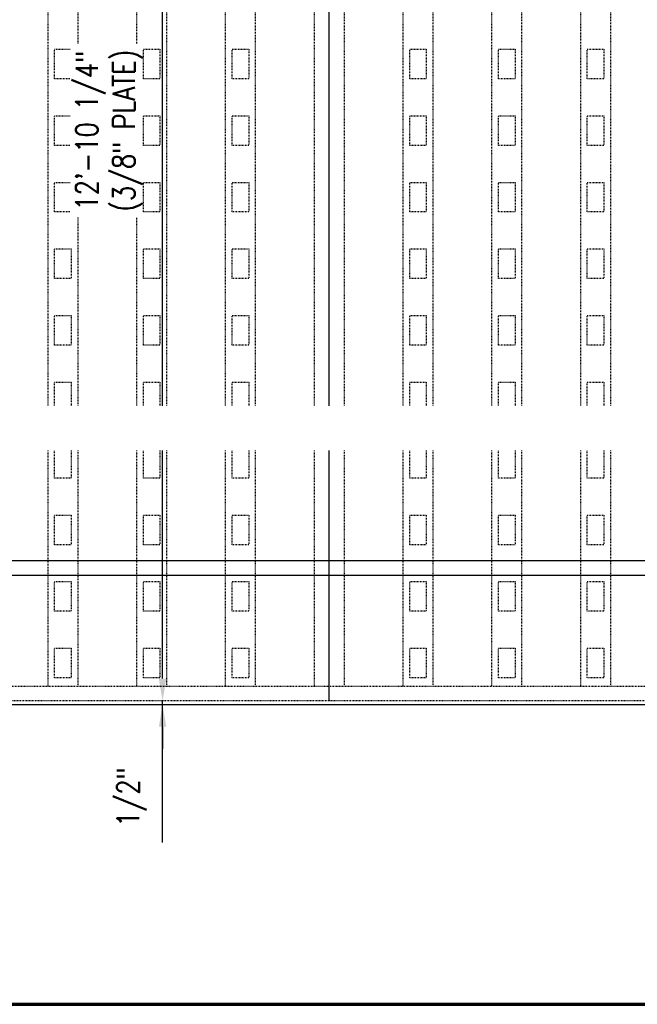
# Model space of a CAD drawing. Header units: inches. Extents: x 42 to 2941, y 45 to 289.
# Tile 6 of 21: x 938 to 1021, y 53 to 186. Entities that reach past the tile are written whole.
import ezdxf
from ezdxf import colors
from ezdxf.entities.mleader import LeaderData, LeaderLine
from ezdxf.enums import TextEntityAlignment as Align
from ezdxf.math import Vec2, Vec3

# ---------------------------------------------------------------- set-up
doc = ezdxf.new("R2010")
doc.units = ezdxf.units.IN
doc.header["$MEASUREMENT"] = 0
doc.linetypes.add('Hidden 3_32_', pattern=[0.140625, 0.09375, -0.046875])
for name, color, linetype in [('A-DETL', 3, 'Continuous'), ('A-DETL-HDLN', 1, 'Hidden 3_32_'), ('A-DETL-THIN', 2, 'Continuous'), ('G-ANNO-TEXT', 2, 'Continuous'), ('S-ANNO-DIMS', 1, 'Continuous'), ('S-ANNO-SYMB', 2, 'Continuous')]:
    doc.layers.add(name, color=color, linetype=linetype)
doc.styles.add('Annotative', font='romans.shx', dxfattribs={"width": 0.8, "height": 0.125})
doc.styles.add('Arial', font='romans.shx', dxfattribs={"width": 0.8})
doc.dimstyles.new('Annotative', dxfattribs={"dimscale": 0, "dimtxt": 0.125, "dimasz": 0.125, "dimexe": 0.18, "dimexo": 0.0625, "dimgap": 0.09, "dimtad": 1, "dimdec": 3, "dimzin": 3, "dimdsep": 46, "dimlunit": 4, "dimtxsty": 'Annotative', "dimcen": 0.09, "dimclrt": 2, "dimazin": 2, "dimtfac": 1, "dimtdec": 3, "dimtmove": 1, "dimatfit": 3, "dimfxl": 1, "dimtfill": 1, "dimfrac": 2, "dimtolj": 1, "dimtzin": 0, "dimarcsym": 0})

# ---------------------------------------------------------------- blocks, each defined once
blk = doc.blocks.new('*D39')
at = {"layer": 'Defpoints', "color": 0, "transparency": 16777216}
for p in [(957.12, 247.9), (957.12, 247.9), (943.52, 93.65)]:
    blk.add_point(p, dxfattribs=at)
at = {"layer": 'S-ANNO-DIMS', "color": 0, "lineweight": -2, "transparency": 16777216}
blk.add_line((957.12, 96.65), (957.12, 244.9), dxfattribs=at)
at = {"layer": 'S-ANNO-DIMS', "color": 0, "transparency": 16777216}
for points in [[(956.62, 244.9), (957.62, 244.9), (957.12, 247.9)], [(956.62, 96.65), (957.62, 96.65), (957.12, 93.65)]]:
    blk.add_solid(points, dxfattribs=at)
at = {"layer": 'S-ANNO-DIMS', "color": 2, "lineweight": -3, "transparency": 16777216, "insert": (949.89, 170.77), "char_height": 3, "attachment_point": 5, "rotation": 90, "style": 'Annotative', "bg_fill": 3, "box_fill_scale": 1.25, "bg_fill_color": 256, "bg_fill_true_color": 13158600, "bg_fill_transparency": 0}
blk.add_mtext('\\A1;12\'-10 1/4"\\P(3/8" PLATE)', dxfattribs=at)
blk = doc.blocks.new('*D38')
at = {"layer": 'Defpoints', "color": 0, "transparency": 16777216}
for p in [(943.52, 93.65), (957.12, 93.65), (943.52, 93.15)]:
    blk.add_point(p, dxfattribs=at)
at = {"layer": 'S-ANNO-DIMS', "color": 0, "lineweight": -2, "transparency": 16777216}
for p, q in [((957.12, 96.65), (957.12, 99.65)), ((957.12, 93.15), (957.12, 93.65)), ((957.12, 93.15), (957.12, 93.65)), ((957.12, 74.48), (957.12, 93.15)), ((957.12, 90.15), (957.12, 87.15))]:
    blk.add_line(p, q, dxfattribs=at)
at = {"layer": 'S-ANNO-DIMS', "color": 0, "transparency": 16777216}
for points in [[(956.62, 96.65), (957.62, 96.65), (957.12, 93.65)], [(956.62, 90.15), (957.62, 90.15), (957.12, 93.15)]]:
    blk.add_solid(points, dxfattribs=at)
at = {"layer": 'S-ANNO-DIMS', "color": 2, "lineweight": -3, "transparency": 16777216, "insert": (950.96, 76.64), "char_height": 3, "attachment_point": 1, "rotation": 90, "line_spacing_factor": 0.983083, "style": 'Annotative', "bg_fill": 3, "box_fill_scale": 1.25, "bg_fill_color": 256, "bg_fill_true_color": 13158600, "bg_fill_transparency": 0}
blk.add_mtext('\\A1;1/2"', dxfattribs=at)
blk = doc.blocks.new('*U4')
at = {"linetype": 'Continuous', "lineweight": 70}
blk.add_line((1.125, 0.625), (21.5, 0.625), dxfattribs=at)
at = {"style": 'Arial'}
blk.add_attdef('DRAWING_AREA_TITLE', text='', height=0.1875, dxfattribs=at).set_placement((1.3743, 0.6339), align=Align.BOTTOM_LEFT)
blk.add_attdef('X#', text='', height=0.1875, dxfattribs=at).set_placement((0.8125, 0.625), align=Align.MIDDLE_CENTER)
blk.add_attdef('SCALE:', text='', height=0.0938, dxfattribs=at).set_placement((1.3743, 0.5606), align=Align.TOP_LEFT)

msp = doc.modelspace()

# ---------------------------------------------------------------- linework, layer by layer
at = {"layer": 'A-DETL', "lineweight": -3}
for p, q in [((979.58415, 247.89866), (979.58415, 93.64866)), ((715.58415, 112.64866), (1087.58415, 112.64866)), ((715.58415, 110.64866), (1087.58415, 110.64866)), ((739.58415, 93.14866), (1063.58415, 93.14866))]:
    msp.add_line(p, q, dxfattribs=at)
at = {"layer": 'A-DETL-HDLN', "lineweight": -3}
for p, q in [((941.64665, 95.64866), (941.64665, 245.89866)), ((945.64665, 245.89866), (945.64665, 95.64866)), ((953.64665, 95.64866), (953.64665, 245.89866)), ((957.64665, 245.89866), (957.64665, 95.64866)), ((965.64665, 95.64866), (965.64665, 245.89866)), ((969.64665, 245.89866), (969.64665, 95.64866)), ((977.64665, 95.64866), (977.64665, 245.89866)), ((981.64665, 245.89866), (981.64665, 95.64866)), ((989.64665, 95.64866), (989.64665, 245.89866)), ((993.64665, 245.89866), (993.64665, 95.64866)), ((1001.64665, 95.64866), (1001.64665, 245.89866)), ((1005.64665, 245.89866), (1005.64665, 95.64866)), ((1013.64665, 95.64866), (1013.64665, 245.89866)), ((1017.64665, 245.89866), (1017.64665, 95.64866)), ((942.52165, 181.7719), (944.77165, 181.7719)), ((942.52165, 177.7719), (942.52165, 181.7719)), ((944.77165, 181.7719), (944.77165, 177.7719)), ((966.52165, 181.7719), (968.77165, 181.7719)), ((966.52165, 177.7719), (966.52165, 181.7719)), ((968.77165, 181.7719), (968.77165, 177.7719)), ((990.52165, 181.7719), (992.77165, 181.7719)), ((990.52165, 177.7719), (990.52165, 181.7719)), ((992.77165, 181.7719), (992.77165, 177.7719)), ((1002.52165, 181.7719), (1004.77165, 181.7719)), ((1002.52165, 177.7719), (1002.52165, 181.7719)), ((1004.77165, 181.7719), (1004.77165, 177.7719)), ((1014.52165, 181.7719), (1016.77165, 181.7719)), ((1014.52165, 177.7719), (1014.52165, 181.7719)), ((1016.77165, 181.7719), (1016.77165, 177.7719)), ((944.77165, 177.7719), (942.52165, 177.7719)), ((968.77165, 177.7719), (966.52165, 177.7719)), ((992.77165, 177.7719), (990.52165, 177.7719)), ((1004.77165, 177.7719), (1002.52165, 177.7719)), ((1016.77165, 177.7719), (1014.52165, 177.7719)), ((942.52165, 172.7719), (944.77165, 172.7719)), ((942.52165, 168.7719), (942.52165, 172.7719)), ((944.77165, 172.7719), (944.77165, 168.7719)), ((966.52165, 172.7719), (968.77165, 172.7719)), ((966.52165, 168.7719), (966.52165, 172.7719)), ((968.77165, 172.7719), (968.77165, 168.7719)), ((990.52165, 172.7719), (992.77165, 172.7719)), ((990.52165, 168.7719), (990.52165, 172.7719)), ((992.77165, 172.7719), (992.77165, 168.7719)), ((1002.52165, 172.7719), (1004.77165, 172.7719)), ((1002.52165, 168.7719), (1002.52165, 172.7719)), ((1004.77165, 172.7719), (1004.77165, 168.7719)), ((1014.52165, 172.7719), (1016.77165, 172.7719)), ((1014.52165, 168.7719), (1014.52165, 172.7719)), ((1016.77165, 172.7719), (1016.77165, 168.7719)), ((944.77165, 168.7719), (942.52165, 168.7719)), ((968.77165, 168.7719), (966.52165, 168.7719)), ((992.77165, 168.7719), (990.52165, 168.7719)), ((1004.77165, 168.7719), (1002.52165, 168.7719)), ((1016.77165, 168.7719), (1014.52165, 168.7719)), ((942.52165, 163.7719), (944.77165, 163.7719)), ((942.52165, 159.7719), (942.52165, 163.7719)), ((944.77165, 163.7719), (944.77165, 159.7719)), ((966.52165, 163.7719), (968.77165, 163.7719)), ((966.52165, 159.7719), (966.52165, 163.7719)), ((968.77165, 163.7719), (968.77165, 159.7719)), ((990.52165, 163.7719), (992.77165, 163.7719)), ((990.52165, 159.7719), (990.52165, 163.7719)), ((992.77165, 163.7719), (992.77165, 159.7719)), ((1002.52165, 163.7719), (1004.77165, 163.7719)), ((1002.52165, 159.7719), (1002.52165, 163.7719)), ((1004.77165, 163.7719), (1004.77165, 159.7719)), ((1014.52165, 163.7719), (1016.77165, 163.7719)), ((1014.52165, 159.7719), (1014.52165, 163.7719)), ((1016.77165, 163.7719), (1016.77165, 159.7719)), ((944.77165, 159.7719), (942.52165, 159.7719)), ((968.77165, 159.7719), (966.52165, 159.7719)), ((992.77165, 159.7719), (990.52165, 159.7719)), ((1004.77165, 159.7719), (1002.52165, 159.7719)), ((1016.77165, 159.7719), (1014.52165, 159.7719)), ((942.52165, 154.7719), (944.77165, 154.7719)), ((942.52165, 150.7719), (942.52165, 154.7719)), ((944.77165, 154.7719), (944.77165, 150.7719)), ((966.52165, 154.7719), (968.77165, 154.7719)), ((966.52165, 150.7719), (966.52165, 154.7719)), ((968.77165, 154.7719), (968.77165, 150.7719)), ((990.52165, 154.7719), (992.77165, 154.7719)), ((990.52165, 150.7719), (990.52165, 154.7719)), ((992.77165, 154.7719), (992.77165, 150.7719)), ((1002.52165, 154.7719), (1004.77165, 154.7719)), ((1002.52165, 150.7719), (1002.52165, 154.7719)), ((1004.77165, 154.7719), (1004.77165, 150.7719)), ((1014.52165, 154.7719), (1016.77165, 154.7719)), ((1014.52165, 150.7719), (1014.52165, 154.7719)), ((1016.77165, 154.7719), (1016.77165, 150.7719)), ((944.77165, 150.7719), (942.52165, 150.7719)), ((968.77165, 150.7719), (966.52165, 150.7719)), ((992.77165, 150.7719), (990.52165, 150.7719)), ((1004.77165, 150.7719), (1002.52165, 150.7719)), ((1016.77165, 150.7719), (1014.52165, 150.7719)), ((942.52165, 145.7719), (944.77165, 145.7719)), ((942.52165, 141.7719), (942.52165, 145.7719)), ((944.77165, 145.7719), (944.77165, 141.7719)), ((954.52165, 145.7719), (956.77165, 145.7719)), ((954.52165, 141.7719), (954.52165, 145.7719)), ((956.77165, 145.7719), (956.77165, 141.7719)), ((966.52165, 145.7719), (968.77165, 145.7719)), ((966.52165, 141.7719), (966.52165, 145.7719)), ((968.77165, 145.7719), (968.77165, 141.7719)), ((990.52165, 145.7719), (992.77165, 145.7719)), ((990.52165, 141.7719), (990.52165, 145.7719)), ((992.77165, 145.7719), (992.77165, 141.7719)), ((1002.52165, 145.7719), (1004.77165, 145.7719)), ((1002.52165, 141.7719), (1002.52165, 145.7719)), ((1004.77165, 145.7719), (1004.77165, 141.7719)), ((1014.52165, 145.7719), (1016.77165, 145.7719)), ((1014.52165, 141.7719), (1014.52165, 145.7719)), ((1016.77165, 145.7719), (1016.77165, 141.7719)), ((944.77165, 141.7719), (942.52165, 141.7719)), ((956.77165, 141.7719), (954.52165, 141.7719)), ((968.77165, 141.7719), (966.52165, 141.7719)), ((992.77165, 141.7719), (990.52165, 141.7719)), ((1004.77165, 141.7719), (1002.52165, 141.7719)), ((1016.77165, 141.7719), (1014.52165, 141.7719)), ((942.52165, 136.7719), (944.77165, 136.7719)), ((942.52165, 132.7719), (942.52165, 136.7719)), ((944.77165, 136.7719), (944.77165, 132.7719)), ((954.52165, 136.7719), (956.77165, 136.7719)), ((954.52165, 132.7719), (954.52165, 136.7719)), ((956.77165, 136.7719), (956.77165, 132.7719)), ((966.52165, 136.7719), (968.77165, 136.7719)), ((966.52165, 132.7719), (966.52165, 136.7719)), ((968.77165, 136.7719), (968.77165, 132.7719)), ((990.52165, 136.7719), (992.77165, 136.7719)), ((990.52165, 132.7719), (990.52165, 136.7719)), ((992.77165, 136.7719), (992.77165, 132.7719)), ((1002.52165, 136.7719), (1004.77165, 136.7719)), ((1002.52165, 132.7719), (1002.52165, 136.7719)), ((1004.77165, 136.7719), (1004.77165, 132.7719)), ((1014.52165, 136.7719), (1016.77165, 136.7719)), ((1014.52165, 132.7719), (1014.52165, 136.7719)), ((1016.77165, 136.7719), (1016.77165, 132.7719)), ((944.77165, 132.7719), (942.52165, 132.7719)), ((956.77165, 132.7719), (954.52165, 132.7719)), ((968.77165, 132.7719), (966.52165, 132.7719)), ((992.77165, 132.7719), (990.52165, 132.7719)), ((1004.77165, 132.7719), (1002.52165, 132.7719)), ((1016.77165, 132.7719), (1014.52165, 132.7719)), ((942.52165, 127.7719), (944.77165, 127.7719)), ((942.52165, 123.7719), (942.52165, 127.7719)), ((944.77165, 127.7719), (944.77165, 123.7719)), ((954.52165, 127.7719), (956.77165, 127.7719)), ((954.52165, 123.7719), (954.52165, 127.7719)), ((956.77165, 127.7719), (956.77165, 123.7719)), ((966.52165, 127.7719), (968.77165, 127.7719)), ((966.52165, 123.7719), (966.52165, 127.7719)), ((968.77165, 127.7719), (968.77165, 123.7719)), ((990.52165, 127.7719), (992.77165, 127.7719)), ((990.52165, 123.7719), (990.52165, 127.7719)), ((992.77165, 127.7719), (992.77165, 123.7719)), ((1002.52165, 127.7719), (1004.77165, 127.7719)), ((1002.52165, 123.7719), (1002.52165, 127.7719)), ((1004.77165, 127.7719), (1004.77165, 123.7719)), ((1014.52165, 127.7719), (1016.77165, 127.7719)), ((1014.52165, 123.7719), (1014.52165, 127.7719)), ((1016.77165, 127.7719), (1016.77165, 123.7719)), ((944.77165, 123.7719), (942.52165, 123.7719)), ((956.77165, 123.7719), (954.52165, 123.7719)), ((968.77165, 123.7719), (966.52165, 123.7719)), ((992.77165, 123.7719), (990.52165, 123.7719)), ((1004.77165, 123.7719), (1002.52165, 123.7719)), ((1016.77165, 123.7719), (1014.52165, 123.7719)), ((942.52165, 118.7719), (944.77165, 118.7719)), ((942.52165, 114.7719), (942.52165, 118.7719)), ((944.77165, 118.7719), (944.77165, 114.7719)), ((954.52165, 118.7719), (956.77165, 118.7719)), ((954.52165, 114.7719), (954.52165, 118.7719)), ((956.77165, 118.7719), (956.77165, 114.7719)), ((966.52165, 118.7719), (968.77165, 118.7719)), ((966.52165, 114.7719), (966.52165, 118.7719)), ((968.77165, 118.7719), (968.77165, 114.7719)), ((990.52165, 118.7719), (992.77165, 118.7719)), ((990.52165, 114.7719), (990.52165, 118.7719)), ((992.77165, 118.7719), (992.77165, 114.7719)), ((1002.52165, 118.7719), (1004.77165, 118.7719)), ((1002.52165, 114.7719), (1002.52165, 118.7719)), ((1004.77165, 118.7719), (1004.77165, 114.7719)), ((1014.52165, 118.7719), (1016.77165, 118.7719)), ((1014.52165, 114.7719), (1014.52165, 118.7719)), ((1016.77165, 118.7719), (1016.77165, 114.7719)), ((944.77165, 114.7719), (942.52165, 114.7719)), ((956.77165, 114.7719), (954.52165, 114.7719)), ((968.77165, 114.7719), (966.52165, 114.7719)), ((992.77165, 114.7719), (990.52165, 114.7719)), ((1004.77165, 114.7719), (1002.52165, 114.7719)), ((1016.77165, 114.7719), (1014.52165, 114.7719)), ((942.52165, 109.7719), (944.77165, 109.7719)), ((942.52165, 105.7719), (942.52165, 109.7719)), ((944.77165, 109.7719), (944.77165, 105.7719)), ((954.52165, 109.7719), (956.77165, 109.7719)), ((954.52165, 105.7719), (954.52165, 109.7719)), ((956.77165, 109.7719), (956.77165, 105.7719)), ((966.52165, 109.7719), (968.77165, 109.7719)), ((966.52165, 105.7719), (966.52165, 109.7719)), ((968.77165, 109.7719), (968.77165, 105.7719)), ((990.52165, 109.7719), (992.77165, 109.7719)), ((990.52165, 105.7719), (990.52165, 109.7719)), ((992.77165, 109.7719), (992.77165, 105.7719)), ((1002.52165, 109.7719), (1004.77165, 109.7719)), ((1002.52165, 105.7719), (1002.52165, 109.7719)), ((1004.77165, 109.7719), (1004.77165, 105.7719)), ((1014.52165, 109.7719), (1016.77165, 109.7719)), ((1014.52165, 105.7719), (1014.52165, 109.7719)), ((1016.77165, 109.7719), (1016.77165, 105.7719)), ((944.77165, 105.7719), (942.52165, 105.7719)), ((956.77165, 105.7719), (954.52165, 105.7719)), ((968.77165, 105.7719), (966.52165, 105.7719)), ((992.77165, 105.7719), (990.52165, 105.7719)), ((1004.77165, 105.7719), (1002.52165, 105.7719)), ((1016.77165, 105.7719), (1014.52165, 105.7719)), ((942.52165, 100.7719), (944.77165, 100.7719)), ((942.52165, 96.7719), (942.52165, 100.7719)), ((944.77165, 100.7719), (944.77165, 96.7719)), ((954.52165, 100.7719), (956.77165, 100.7719)), ((954.52165, 96.7719), (954.52165, 100.7719)), ((956.77165, 100.7719), (956.77165, 96.7719)), ((966.52165, 100.7719), (968.77165, 100.7719)), ((966.52165, 96.7719), (966.52165, 100.7719)), ((968.77165, 100.7719), (968.77165, 96.7719)), ((990.52165, 100.7719), (992.77165, 100.7719)), ((990.52165, 96.7719), (990.52165, 100.7719)), ((992.77165, 100.7719), (992.77165, 96.7719)), ((1002.52165, 100.7719), (1004.77165, 100.7719)), ((1002.52165, 96.7719), (1002.52165, 100.7719)), ((1004.77165, 100.7719), (1004.77165, 96.7719)), ((1014.52165, 100.7719), (1016.77165, 100.7719)), ((1014.52165, 96.7719), (1014.52165, 100.7719)), ((1016.77165, 100.7719), (1016.77165, 96.7719)), ((944.77165, 96.7719), (942.52165, 96.7719)), ((956.77165, 96.7719), (954.52165, 96.7719)), ((968.77165, 96.7719), (966.52165, 96.7719)), ((992.77165, 96.7719), (990.52165, 96.7719)), ((1004.77165, 96.7719), (1002.52165, 96.7719)), ((1016.77165, 96.7719), (1014.52165, 96.7719)), ((739.58415, 95.64866), (1061.08415, 95.64866)), ((1087.58415, 93.64866), (715.58415, 93.64866))]:
    msp.add_line(p, q, dxfattribs=at)

# ---------------------------------------------------------------- block references
at = {"layer": 'S-ANNO-SYMB', "lineweight": -3, "xscale": 24, "yscale": 24, "zscale": 24}
msp.add_blockref('*U4', (643.65453, 37.60805), dxfattribs=at)

# ---------------------------------------------------------------- next in the draw order: dimensions: what is measured, and where the dimension line sits
at = {"layer": 'S-ANNO-DIMS', "lineweight": -3}
dim = msp.add_linear_dim(base=(957.11712, 247.89866), p1=(943.5247, 93.64866), p2=(957.11712, 247.89866), angle=90, text='<>\\P(3/8" PLATE)', dimstyle='Annotative', override={"dimpost": '\\X', "dimse1": 1, "dimse2": 1, "dimtfill": 1}, dxfattribs=at)
dim.commit()
dim.dimension.update_dxf_attribs({"geometry": '*D39', "text_midpoint": (949.8857, 170.77366)})

# ---------------------------------------------------------------- next in the draw order: linework, layer by layer
at = {"layer": 'A-DETL-HDLN', "lineweight": -3}
for p, q in [((954.52165, 181.7719), (956.77165, 181.7719)), ((954.52165, 177.7719), (954.52165, 181.7719)), ((956.77165, 181.7719), (956.77165, 177.7719)), ((956.77165, 177.7719), (954.52165, 177.7719)), ((954.52165, 172.7719), (956.77165, 172.7719)), ((954.52165, 168.7719), (954.52165, 172.7719)), ((956.77165, 172.7719), (956.77165, 168.7719)), ((956.77165, 168.7719), (954.52165, 168.7719)), ((954.52165, 163.7719), (956.77165, 163.7719)), ((954.52165, 159.7719), (954.52165, 163.7719)), ((956.77165, 163.7719), (956.77165, 159.7719)), ((956.77165, 159.7719), (954.52165, 159.7719)), ((954.52165, 154.7719), (956.77165, 154.7719)), ((954.52165, 150.7719), (954.52165, 154.7719)), ((956.77165, 154.7719), (956.77165, 150.7719)), ((956.77165, 150.7719), (954.52165, 150.7719))]:
    msp.add_line(p, q, dxfattribs=at)

# ---------------------------------------------------------------- next in the draw order: dimensions: what is measured, and where the dimension line sits
at = {"layer": 'S-ANNO-DIMS', "lineweight": -3}
dim = msp.add_linear_dim(base=(957.11712, 93.64866), p1=(943.5247, 93.14866), p2=(943.5247, 93.64866), angle=90, dimstyle='Annotative', override={"dimpost": '\\X', "dimse1": 1, "dimse2": 1}, dxfattribs=at)
dim.commit()
dim.dimension.update_dxf_attribs({"geometry": '*D38', "text_midpoint": (957.11712, 80.5275), "dimtype": 160})

# ---------------------------------------------------------------- next in the draw order: leaders
at = {"layer": 'G-ANNO-TEXT', "lineweight": -3}
ml = msp.add_multileader_mtext('Standard', dxfattribs=at)
ml.set_content('{\\C256;INTERIOR EDGES OF STEEL DOOR FRAME AND STIFFENERS, SEE S-702}', color=2, style='Annotative')
ml.set_leader_properties(color=1)
ml.build(insert=Vec2(0, 0))
ml.multileader.update_dxf_attribs({"text_right_attachment_type": 3, "dogleg_length": 0.125, "arrow_head_size": 4.32, "scale": 24})
ctx = ml.context
ctx.base_point, ctx.scale, ctx.char_height, ctx.arrow_head_size, ctx.landing_gap_size, ctx.plane_origin = Vec3(653.49455, 183.64156), 24, 3, 4.32, 2.16, Vec3(621.52304, 109.6243)
ctx.right_attachment = 3
notes = []
notes.append((ctx, [(1, (1, 1, 0), (705.95741, 173.64156), (-1, 0), 3, [(1, [(749.55795, 175.90442), (716.83706, 159.67613)], 0, [])])]))
ctx.mtext.insert, ctx.mtext.width, ctx.mtext.flow_direction = Vec3(655.65455, 185.42727), 46.6063173, 5
for ctx, leaders in notes:
    for number, flags, end, landing, length, lines in leaders:
        leader = LeaderData()
        leader.index, (leader.has_last_leader_line, leader.has_dogleg_vector, leader.attachment_direction) = number, flags
        leader.last_leader_point, leader.dogleg_vector, leader.dogleg_length = Vec3(end), Vec3(landing), length
        for number, points, colour, breaks in lines:
            line = LeaderLine()
            line.index, line.vertices, line.color, line.breaks = number, Vec3.list(points), colors.encode_raw_color(colour), breaks
            leader.lines.append(line)
        ctx.leaders.append(leader)

# ---------------------------------------------------------------- next in the draw order: leaders
at = {"layer": 'A-DETL-THIN', "lineweight": -3}
ml = msp.add_multileader_mtext('Standard', dxfattribs=at)
ml.set_content('{\\C256;3/8" THK PLATE STEP}', color=2, style='Annotative')
ml.set_leader_properties(color=1)
ml.build(insert=Vec2(0, 0))
ml.multileader.update_dxf_attribs({"dogleg_length": 0.125, "arrow_head_size": 4.32, "scale": 24})
ctx = ml.context
ctx.base_point, ctx.scale, ctx.char_height, ctx.arrow_head_size, ctx.landing_gap_size, ctx.plane_origin = Vec3(758.04532, 86.10566), 24, 3, 4.32, 2.16, Vec3(709.03354, 43.85803)
notes = []
notes.append((ctx, [(0, (1, 1, 0), (755.04532, 86.10566), (1, 0), 3, [(0, [(740.85254, 113.32393)], 0, [])])]))
ctx.mtext.insert, ctx.mtext.width, ctx.mtext.flow_direction = Vec3(760.20532, 88.10566), 75.7654719, 5
for ctx, leaders in notes:
    for number, flags, end, landing, length, lines in leaders:
        leader = LeaderData()
        leader.index, (leader.has_last_leader_line, leader.has_dogleg_vector, leader.attachment_direction) = number, flags
        leader.last_leader_point, leader.dogleg_vector, leader.dogleg_length = Vec3(end), Vec3(landing), length
        for number, points, colour, breaks in lines:
            line = LeaderLine()
            line.index, line.vertices, line.color, line.breaks = number, Vec3.list(points), colors.encode_raw_color(colour), breaks
            leader.lines.append(line)
        ctx.leaders.append(leader)

# ---------------------------------------------------------------- next in the draw order: leaders
at = {"layer": 'G-ANNO-TEXT', "lineweight": -3}
ml = msp.add_multileader_mtext('Standard', dxfattribs=at)
ml.set_content('\\pxt3.2,6.4,9.6,12.8,16,19.2,22.4,25.6,28.8,32,35.2,38.4,41.6,44.8,48,51.2,54.4,57.6,60.8,64,67.2,70.4,73.6,76.8,80,83.2,86.4,89.6,92.8,96,99.2,102.4;{\\C256;ROLLER GUIDE PLATE, SEE DETAIL A4/S-506}', color=2, style='Annotative')
ml.set_leader_properties(color=1)
ml.build(insert=Vec2(0, 0))
ml.multileader.update_dxf_attribs({"dogleg_length": 0.125, "arrow_head_size": 4.32, "scale": 24})
ctx = ml.context
ctx.base_point, ctx.scale, ctx.char_height, ctx.arrow_head_size, ctx.landing_gap_size, ctx.plane_origin = Vec3(758.04532, 130.02215), 24, 3, 4.32, 2.16, Vec3(709.03354, 100.26082)
notes = []
notes.append((ctx, [(0, (1, 1, 0), (755.04532, 130.02215), (1, 0), 3, [(1, [(725.97529, 110.06332), (755.11071, 110.98099)], 0, [])])]))
ctx.mtext.insert, ctx.mtext.width, ctx.mtext.flow_direction = Vec3(760.20532, 132.02215), 42.98992, 5
ctx.mtext.has_bg_fill, ctx.mtext.bg_color, ctx.mtext.bg_scale_factor, ctx.mtext.bg_transparency, ctx.mtext.use_window_bg_color = 1, -1027028792, 1.5, 0, 1
for ctx, leaders in notes:
    for number, flags, end, landing, length, lines in leaders:
        leader = LeaderData()
        leader.index, (leader.has_last_leader_line, leader.has_dogleg_vector, leader.attachment_direction) = number, flags
        leader.last_leader_point, leader.dogleg_vector, leader.dogleg_length = Vec3(end), Vec3(landing), length
        for number, points, colour, breaks in lines:
            line = LeaderLine()
            line.index, line.vertices, line.color, line.breaks = number, Vec3.list(points), colors.encode_raw_color(colour), breaks
            leader.lines.append(line)
        ctx.leaders.append(leader)

doc.saveas('drawing.dxf')
